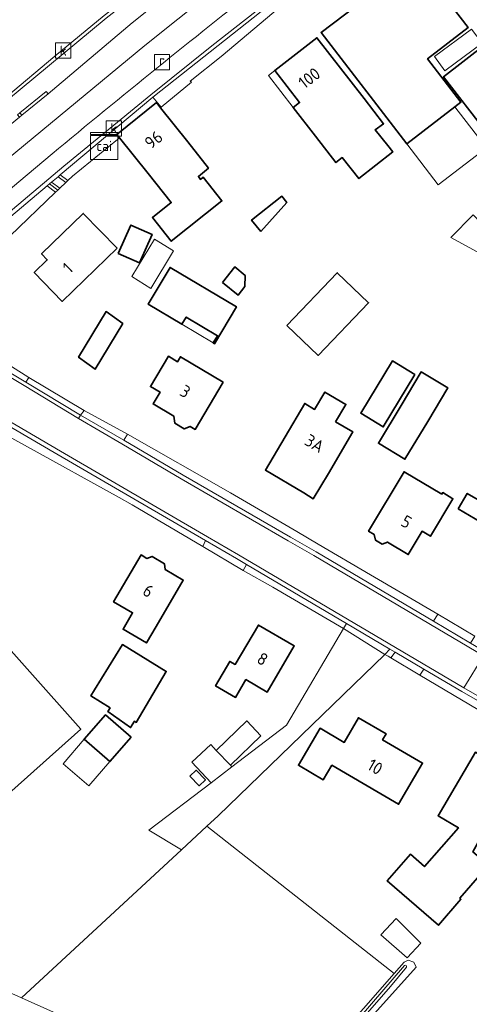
# Model space of a CAD drawing. Extents: x 199200 to 204075, y 460125 to 464703.
# Tile 76 of 174: x 200833 to 200899, y 464193 to 464338. Entities that reach past the tile are written whole.
import ezdxf
from ezdxf.enums import TextEntityAlignment as Align

# ---------------------------------------------------------------- set-up
doc = ezdxf.new("R2010")
doc.units = 0
doc.layers.get('0').update_dxf_attribs({"lineweight": 25})
for name, color, linetype, lineweight in [('B-WE-GR-BEPLANTING_CULTUUR_VASTE PLANTENVAK-GV', 90, 'Continuous', 18), ('B-WE-GR-GRAS-GV', 60, 'Continuous', 13), ('B-WE-GR-HOUTWAL-GV', 40, 'Continuous', 13), ('B-WE-IE-TERREINAFSCHEIDING_KUNSTMATIG_HEKWERK-G', 20, 'IE-TERREINAFSCHEIDING-KUNSTMATIG', 18), ('B-WE-IE-TERREINAFSCHEIDING_KUNSTMATIG_HEKWERK_RASTER-G', 30, 'IE-TERREINAFSCHEIDING-KUNSTMATIG', 18), ('B-WE-KL-DATA-S', 90, 'Continuous', 25), ('B-WE-OG-BEBOUWING-GV', 7, 'Continuous', 35), ('B-WE-OG-BEBOUWING-T18', 10, 'Continuous', 18), ('B-WE-OG-BEBOUWING_LUIFEL-GV', 7, 'Continuous', 18), ('B-WE-OG-BEBOUWING_SCHUUR-GV', 7, 'Continuous', 35), ('B-WE-OG-TERREIN_ERF-GV', 7, 'Continuous', 18), ('B-WE-OG-WATER_SLOOT-GV', 120, 'Continuous', 18), ('B-WE-RI-GWA_KOLK-S', 30, 'Continuous', 25), ('B-WE-RI-GWA_RIOOLPUT-S', 30, 'Continuous', 25), ('B-WE-VH-VERHARDING_ASFALT-GV', 252, 'Continuous', 18), ('B-WE-VH-VERHARDING_BETON-GV', 252, 'Continuous', 18), ('B-WE-VH-VERHARDING_BETONSTRAATSTEEN-GV', 252, 'Continuous', 18), ('B-WE-VH-VERHARDING_HALFVERHARDING-GV', 252, 'Continuous', 18), ('B-WE-VH-VERHARDING_HALFVERHARDING_GRIND-GV', 252, 'Continuous', 18), ('B-WE-VH-VERHARDING_OPEN-GV', 252, 'Continuous', 18), ('B-WE-VH-VERHARDING_TEGEL-GV', 252, 'Continuous', 18)]:
    doc.layers.add(name, color=color, linetype=linetype, lineweight=lineweight)
doc.styles.add('NLCS-ISO', font='NLCS-ISO.ttf')
doc.styles.add('NLCS-ISO-M1000-T18', font='NLCS-ISO.ttf', dxfattribs={"height": 1.8})
doc.linetypes.add('IE-TERREINAFSCHEIDING-KUNSTMATIG', pattern='A,4,[82,NLCS.SHX,S=0.75,R=90,X=0,Y=0],4,-2', length=10)

# ---------------------------------------------------------------- blocks, each defined once
blk = doc.blocks.new('SKL-DATA_SIGNAAL_CAIKAST-SO')
at = {"color": 0, "linetype": 'ByBlock', "lineweight": 18}
for points in [[(-2, 2), (2, 2), (2, 1.68), (-2, 1.68)], [(-2, 1.52), (2, 1.52), (2, -2), (-2, -2)]]:
    blk.add_lwpolyline(points, close=True, dxfattribs=at)
at = {"color": 0, "linetype": 'ByBlock', "lineweight": 18, "style": 'NLCS-ISO'}
blk.add_text('cai', height=1.5, dxfattribs=at).set_placement((0, 0), align=Align.MIDDLE_CENTER)
blk = doc.blocks.new('SRI-PUT_INSPECTIEPUT_RIOOLPUT-SO')
at = {"color": 0, "linetype": 'ByBlock', "lineweight": 18}
blk.add_lwpolyline([(-1.12, -1.12), (1.12, -1.12), (1.12, 1.12), (-1.12, 1.12)], close=True, dxfattribs=at)
at = {"color": 0, "linetype": 'ByBlock', "lineweight": 18, "style": 'NLCS-ISO'}
blk.add_text('r', height=1.5, dxfattribs=at).set_placement((0, 0.28), align=Align.MIDDLE_CENTER)
blk = doc.blocks.new('SRI-KOLK-SO')
at = {"color": 0, "linetype": 'ByBlock', "lineweight": 18}
blk.add_lwpolyline([(-1.125, -1.125), (1.125, -1.125), (1.125, 1.125), (-1.125, 1.125)], close=True, dxfattribs=at)
at = {"color": 0, "linetype": 'ByBlock', "lineweight": 18, "style": 'NLCS-ISO'}
blk.add_text('k', height=1.5, dxfattribs=at).set_placement((0, 0), align=Align.MIDDLE_CENTER)

msp = doc.modelspace()

# ---------------------------------------------------------------- linework, layer by layer
at = {"layer": 'B-WE-GR-BEPLANTING_CULTUUR_VASTE PLANTENVAK-GV', "flags": 128}
msp.add_lwpolyline([(200831.045, 464305.173), (200831.687, 464305.84), (200838.426, 464312.285), (200837.187, 464313.218), (200830.249, 464307.398), (200829.496, 464306.772), (200819.781, 464298.803), (200819.93, 464298.727), (200820.112, 464298.633), (200819.672, 464297.547), (200819.392, 464296.597)], dxfattribs=at)
at = {"layer": 'B-WE-GR-GRAS-GV', "flags": 128}
msp.add_lwpolyline([(200833.393, 464193.819), (200870.502, 464177.231), (200888.21, 464197.426), (200860.671, 464219.072), (200856.921, 464215.6)], close=True, dxfattribs=at)
at = {"layer": 'B-WE-GR-HOUTWAL-GV', "flags": 128}
msp.add_lwpolyline([(200822.024, 464198.902), (200821.463, 464197.578), (200819.009, 464191.984), (200865.211, 464171.228), (200869.845, 464176.482), (200870.502, 464177.231), (200833.393, 464193.819)], close=True, dxfattribs=at)
at = {"layer": 'B-WE-IE-TERREINAFSCHEIDING_KUNSTMATIG_HEKWERK-G', "flags": 128}
msp.add_lwpolyline([(200840.887, 464314.639), (200840.218, 464313.999), (200839.925, 464313.718), (200839.044, 464312.876), (200838.751, 464312.596), (200838.426, 464312.285), (200831.687, 464305.84), (200831.045, 464305.173), (200823.157, 464297.558), (200823.552, 464293.428), (200823.705, 464291.834), (200834.494, 464285.029)], dxfattribs=at)
at = {"layer": 'B-WE-IE-TERREINAFSCHEIDING_KUNSTMATIG_HEKWERK_RASTER-G', "flags": 128}
msp.add_lwpolyline([(200847.509, 464320.047), (200840.887, 464314.639)], dxfattribs=at)
at = {"layer": 'B-WE-OG-BEBOUWING-GV', "flags": 128}
for points in [[(200888.919, 464349.775), (200887.712, 464351.342), (200880.797, 464346.018), (200884.526, 464341.174), (200877.474, 464335.745), (200890.07, 464319.382), (200897.156, 464324.836), (200898.034, 464325.512), (200893.129, 464331.883), (200899.096, 464336.477), (200892.868, 464344.567), (200893.986, 464345.428), (200889.97, 464350.585)], [(200876.652, 464320.511), (200879.651, 464316.641), (200880.587, 464317.366), (200883.03, 464314.293), (200888.025, 464318.219), (200887.27, 464319.156), (200885.423, 464321.446), (200886.656, 464322.35), (200883.792, 464326.045), (200876.86, 464334.988), (200870.654, 464330.178), (200874.31, 464325.46), (200873.377, 464324.737)], [(200901.586, 464333.984), (200895.483, 464329.267), (200901.708, 464321.213), (200907.811, 464325.929)], [(200857.872, 464319.69), (200853.868, 464324.7), (200853.269, 464325.45), (200847.424, 464320.78), (200847.825, 464320.278), (200852.028, 464315.019), (200855.43, 464310.751), (200852.659, 464308.546), (200855.425, 464305.071), (200862.878, 464311.004), (200860.113, 464314.478), (200859.724, 464314.168), (200859.425, 464314.592), (200860.898, 464315.817)], [(200847.454, 464304.056), (200842.498, 464309.159), (200836.36, 464303.198), (200837.197, 464302.336), (200835.273, 464300.467), (200839.392, 464296.226)], [(200861.613, 464290.118), (200861.802, 464290.006), (200865.017, 464295.412), (200855.262, 464301.214), (200852.047, 464295.808), (200857.006, 464292.858), (200857.64, 464293.924), (200862.247, 464291.184)], [(200872.428, 464292.7), (200877.041, 464288.283), (200884.459, 464296.03), (200879.846, 464300.447)], [(200848.29, 464292.96), (200845.85, 464294.719), (200841.79, 464288.012), (200844.231, 464286.252)], [(200863.06, 464284.338), (200856.774, 464288.077), (200856.347, 464287.359), (200855.009, 464288.155), (200852.366, 464283.712), (200853.778, 464282.873), (200852.755, 464281.153), (200855.815, 464279.332), (200855.938, 464278.33), (200857.351, 464277.49), (200858.202, 464277.85), (200858.94, 464277.411)], [(200891.268, 464285.48), (200887.97, 464287.477), (200883.307, 464279.779), (200886.605, 464277.782)], [(200893.152, 464278.582), (200896.099, 464283.509), (200892.188, 464285.849), (200889.249, 464280.935), (200885.897, 464275.375), (200889.799, 464273.022)], [(200879.616, 464278.537), (200881.118, 464281.085), (200878.03, 464282.906), (200876.527, 464280.358), (200875.058, 464281.224), (200869.276, 464271.417), (200874.932, 464268.083), (200876.324, 464267.211), (200878.541, 464270.91), (200882.155, 464277.04)], [(200895.23, 464267.874), (200889.68, 464271.187), (200884.461, 464262.445), (200885.301, 464261.944), (200885.492, 464261.12), (200886.47, 464260.536), (200887.229, 464260.84), (200890.291, 464259.012), (200892.33, 464262.428), (200893.56, 464261.693), (200896.86, 464267.221), (200895.371, 464268.11)], [(200853.193, 464248.419), (200857.199, 464255.246), (200854.514, 464256.821), (200854.418, 464257.667), (200852.614, 464258.725), (200851.86, 464258.435), (200850.987, 464258.947), (200846.957, 464252.077), (200849.748, 464250.44), (200848.335, 464248.03), (200851.78, 464246.009)], [(200864.842, 464242.828), (200864.04, 464243.296), (200861.949, 464239.723), (200864.883, 464238.005), (200866.411, 464240.615), (200869.544, 464238.78), (200873.516, 464245.564), (200868.249, 464248.648)], [(200846.464, 464236.473), (200846.114, 464235.949), (200849.448, 464233.558), (200850.008, 464234.499), (200850.264, 464234.336), (200854.706, 464241.817), (200848.244, 464245.781), (200844.15, 464239.106), (200843.609, 464238.224)], [(200879.057, 464228.057), (200888.878, 464222.308), (200892.409, 464228.341), (200886.523, 464231.786), (200887.029, 464232.649), (200882.973, 464235.024), (200880.851, 464231.399), (200877.33, 464233.46), (200874.147, 464228.023), (200877.789, 464225.891)], [(200868.628, 464232.364), (200866.532, 464234.538), (200862.052, 464230.218), (200864.148, 464228.044)], [(200899.77, 464215.326), (200900.791, 464217.057), (200906.269, 464226.344), (200900.174, 464229.939), (200894.676, 464220.617), (200897.682, 464218.844), (200892.675, 464213.136), (200890.601, 464214.942), (200887.215, 464211.055), (200894.719, 464204.519), (200898.049, 464208.342), (200897.874, 464208.494), (200902.076, 464213.318)]]:
    msp.add_lwpolyline(points, close=True, dxfattribs=at)
msp.add_lwpolyline([(200820.401, 464213.977), (200842.115, 464233.35), (200825.892, 464251.534)], dxfattribs=at)
at = {"layer": 'B-WE-OG-BEBOUWING_LUIFEL-GV', "flags": 128}
for points in [[(200895.68, 464330.145), (200901.144, 464334.184), (200899.609, 464336.259), (200894.146, 464332.22)], [(200873.377, 464324.737), (200874.31, 464325.46), (200870.654, 464330.178), (200869.72, 464329.455)], [(200901.793, 464318.813), (200897.156, 464324.836), (200890.07, 464319.382), (200894.705, 464313.36)], [(200896.573, 464305.631), (200907.635, 464299.616), (200908.508, 464300.873), (200904.725, 464304.599), (200904.337, 464304.229), (200899.836, 464308.949)], [(200852.952, 464305.384), (200849.623, 464299.868), (200852.427, 464298.141), (200855.756, 464303.642)], [(200857.006, 464292.858), (200861.613, 464290.118), (200862.247, 464291.184), (200857.64, 464293.924)], [(200842.641, 464231.848), (200839.524, 464228.261), (200843.285, 464224.992), (200846.402, 464228.579)], [(200861.287, 464225.469), (200864.363, 464227.821), (200864.148, 464228.044), (200862.052, 464230.218), (200861.242, 464231.058), (200858.477, 464228.463)], [(200892.164, 464201.895), (200888.538, 464205.501), (200886.257, 464203.093), (200890.113, 464199.702)]]:
    msp.add_lwpolyline(points, close=True, dxfattribs=at)
at = {"layer": 'B-WE-OG-BEBOUWING_SCHUUR-GV', "flags": 128}
for points in [[(200868.597, 464306.498), (200872.419, 464310.785), (200871.715, 464311.684), (200867.254, 464308.191)], [(200847.647, 464303.271), (200850.765, 464301.892), (200852.614, 464306.074), (200849.497, 464307.453)], [(200862.959, 464298.995), (200865.287, 464297.164), (200866.238, 464298.419), (200866.29, 464300.04), (200864.78, 464301.286)], [(200897.646, 464265.723), (200900.978, 464263.778), (200902.305, 464266.053), (200898.974, 464267.998)], [(200849.52, 464232.165), (200845.759, 464235.434), (200842.641, 464231.848), (200846.402, 464228.579)], [(200858.189, 464226.434), (200859.538, 464225.011), (200860.446, 464225.873), (200859.098, 464227.295)]]:
    msp.add_lwpolyline(points, close=True, dxfattribs=at)
at = {"layer": 'B-WE-OG-TERREIN_ERF-GV', "flags": 128}
for points in [[(200809.821, 464308.361), (200838.284, 464332.296), (200845.565, 464338.248), (200850.528, 464342.092), (200852.595, 464343.683), (200853.524, 464344.442), (200866.946, 464355.062), (200878.736, 464364.392), (200900.258, 464381.112), (200917.139, 464394.228), (200919.969, 464396.363), (200918.997, 464397.25), (200920.085, 464398.212), (200922.108, 464399.715), (200930.211, 464407.686), (200930.786, 464406.977), (200940.868, 464417.088), (200940.304, 464417.778), (200942.94, 464420.233), (200947.719, 464424.684), (200945.726, 464427.154), (200946.312, 464427.623), (200920.032, 464459.517)], [(200892.868, 464344.567), (200899.096, 464336.477), (200893.129, 464331.883), (200898.034, 464325.512), (200897.156, 464324.836), (200890.07, 464319.382), (200877.474, 464335.745), (200884.526, 464341.174)], [(200872.4, 464340.32), (200862.764, 464332.211), (200858.212, 464328.612), (200858.387, 464328.435), (200853.958, 464324.766), (200853.868, 464324.7), (200857.872, 464319.69), (200860.898, 464315.817), (200859.425, 464314.592), (200859.724, 464314.168), (200860.113, 464314.478), (200862.878, 464311.004), (200855.425, 464305.071), (200852.659, 464308.546), (200855.43, 464310.751), (200852.028, 464315.019), (200847.825, 464320.278), (200847.509, 464320.047), (200840.887, 464314.639), (200840.218, 464313.999), (200839.925, 464313.718), (200839.044, 464312.876), (200838.751, 464312.596), (200838.426, 464312.285), (200831.687, 464305.84)], [(200823.705, 464291.834), (200834.494, 464285.029), (200842.642, 464280.196), (200849.002, 464276.72), (200864.127, 464268.084), (200873.887, 464262.377), (200877.021, 464260.544), (200884.741, 464256.03), (200894.631, 464250.223), (200900.084, 464247.021)], [(200782.333, 464187.591), (200791.892, 464211.26), (200792.948, 464213.878), (200807.901, 464205.436), (200819.064, 464200.225), (200822.024, 464198.902), (200833.393, 464193.819), (200856.921, 464215.6), (200852.147, 464218.478), (200861.287, 464225.469), (200864.363, 464227.821), (200872.364, 464233.941), (200880.767, 464248.132), (200870.384, 464254.212), (200866.007, 464256.662), (200860.07, 464260.176), (200849.669, 464266.332), (200847.785, 464267.376), (200834.307, 464274.842), (200825.818, 464279.501), (200817.477, 464284.219)], [(200825.892, 464251.534), (200842.115, 464233.35), (200820.401, 464213.977)], [(200900.514, 464236.236), (200891.979, 464241.288), (200887.707, 464243.817), (200887.322, 464244.045), (200886.871, 464244.326), (200862.327, 464220.605), (200860.671, 464219.072), (200888.21, 464197.426), (200889.673, 464199.094), (200890.258, 464199.351), (200891.1, 464199.067), (200891.465, 464198.352), (200884.019, 464190.069)]]:
    msp.add_lwpolyline(points, dxfattribs=at)
for points in [[(200888.025, 464318.219), (200883.03, 464314.293), (200880.587, 464317.366), (200879.651, 464316.641), (200876.652, 464320.511), (200873.377, 464324.737), (200874.31, 464325.46), (200870.654, 464330.178), (200876.86, 464334.988), (200883.792, 464326.045), (200886.656, 464322.35), (200885.423, 464321.446), (200887.27, 464319.156)], [(200907.811, 464325.929), (200901.708, 464321.213), (200895.483, 464329.267), (200901.586, 464333.984)], [(200839.392, 464296.226), (200835.273, 464300.467), (200837.197, 464302.336), (200836.36, 464303.198), (200842.498, 464309.159), (200847.454, 464304.056)], [(200865.017, 464295.412), (200861.802, 464290.006), (200861.613, 464290.118), (200862.247, 464291.184), (200857.64, 464293.924), (200857.006, 464292.858), (200852.047, 464295.808), (200855.262, 464301.214)], [(200877.041, 464288.283), (200872.428, 464292.7), (200879.846, 464300.447), (200884.459, 464296.03)], [(200844.231, 464286.252), (200841.79, 464288.012), (200845.85, 464294.719), (200848.29, 464292.96)], [(200858.94, 464277.411), (200858.202, 464277.85), (200857.351, 464277.49), (200855.938, 464278.33), (200855.815, 464279.332), (200852.755, 464281.153), (200853.778, 464282.873), (200852.366, 464283.712), (200855.009, 464288.155), (200856.347, 464287.359), (200856.774, 464288.077), (200863.06, 464284.338)], [(200891.268, 464285.48), (200886.605, 464277.782), (200883.307, 464279.779), (200887.97, 464287.477)], [(200889.799, 464273.022), (200885.897, 464275.375), (200889.249, 464280.935), (200892.188, 464285.849), (200896.099, 464283.509), (200893.152, 464278.582)], [(200882.155, 464277.04), (200878.541, 464270.91), (200876.324, 464267.211), (200874.932, 464268.083), (200869.276, 464271.417), (200875.058, 464281.224), (200876.527, 464280.358), (200878.03, 464282.906), (200881.118, 464281.085), (200879.616, 464278.537)], [(200896.86, 464267.221), (200893.56, 464261.693), (200892.33, 464262.428), (200890.291, 464259.012), (200887.229, 464260.84), (200886.47, 464260.536), (200885.492, 464261.12), (200885.301, 464261.944), (200884.461, 464262.445), (200889.68, 464271.187), (200895.23, 464267.874), (200895.371, 464268.11)], [(200849.748, 464250.44), (200846.957, 464252.077), (200850.987, 464258.947), (200851.86, 464258.435), (200852.614, 464258.725), (200854.418, 464257.667), (200854.514, 464256.821), (200857.199, 464255.246), (200853.193, 464248.419), (200851.78, 464246.009), (200848.335, 464248.03)], [(200864.842, 464242.828), (200868.249, 464248.648), (200873.516, 464245.564), (200869.544, 464238.78), (200866.411, 464240.615), (200864.883, 464238.005), (200861.949, 464239.723), (200864.04, 464243.296)], [(200854.706, 464241.817), (200850.264, 464234.336), (200850.008, 464234.499), (200849.448, 464233.558), (200846.114, 464235.949), (200846.464, 464236.473), (200843.609, 464238.224), (200844.15, 464239.106), (200848.244, 464245.781)], [(200880.851, 464231.399), (200882.973, 464235.024), (200887.029, 464232.649), (200886.523, 464231.786), (200892.409, 464228.341), (200888.878, 464222.308), (200879.057, 464228.057), (200877.789, 464225.891), (200874.147, 464228.023), (200877.33, 464233.46)], [(200862.052, 464230.218), (200866.532, 464234.538), (200868.628, 464232.364), (200864.148, 464228.044)], [(200900.791, 464217.057), (200899.77, 464215.326), (200902.076, 464213.318), (200897.874, 464208.494), (200898.049, 464208.342), (200894.719, 464204.519), (200887.215, 464211.055), (200890.601, 464214.942), (200892.675, 464213.136), (200897.682, 464218.844), (200894.676, 464220.617), (200900.174, 464229.939), (200906.269, 464226.344)]]:
    msp.add_lwpolyline(points, close=True, dxfattribs=at)
at = {"layer": 'B-WE-OG-WATER_SLOOT-GV', "flags": 128}
for points in [[(200837.554, 464126.216), (200839.047, 464129.289), (200841.344, 464133.242), (200847.066, 464142.739), (200854.05, 464154.146), (200857.2, 464159.205), (200862.96, 464166.758), (200867.729, 464172.912), (200872.949, 464179.222), (200880.03, 464187.321), (200889.751, 464198.58)], [(200889.751, 464198.58), (200880.03, 464187.321), (200872.949, 464179.222), (200867.729, 464172.912), (200862.96, 464166.758), (200857.2, 464159.205), (200854.05, 464154.146), (200847.066, 464142.739), (200841.344, 464133.242), (200839.047, 464129.289), (200837.554, 464126.216)], [(200884.019, 464190.069), (200891.465, 464198.352), (200891.1, 464199.067), (200890.258, 464199.351), (200889.673, 464199.094), (200888.21, 464197.426), (200870.502, 464177.231)], [(200890.051, 464198.353), (200887.681, 464195.487), (200880.896, 464187.765), (200873.205, 464178.801)], [(200873.205, 464178.801), (200880.896, 464187.765), (200887.681, 464195.487), (200890.051, 464198.353)]]:
    msp.add_lwpolyline(points, dxfattribs=at)
at = {"layer": 'B-WE-OG-WATER_SLOOT-GV'}
for points in [[(200889.751, 464198.58, -0.7347078), (200890.051, 464198.353)], [(200890.051, 464198.353, 0.7347078), (200889.751, 464198.58)]]:
    msp.add_lwpolyline(points, format="xyb", dxfattribs=at)
at = {"layer": 'B-WE-VH-VERHARDING_ASFALT-GV', "flags": 128}
for points in [[(200832.81, 464323.665), (200833.176, 464323.96), (200837.048, 464327.091), (200837.333, 464326.76), (200849.68, 464337.18), (200864.57, 464349.1), (200868.923, 464352.53), (200867.283, 464354.632), (200845.856, 464337.86), (200831.186, 464325.702)], [(200868.876, 464342.922), (200873.568, 464346.579), (200871.229, 464349.576), (200851.538, 464333.854), (200821.215, 464308.829), (200796.935, 464287.945), (200794.425, 464285.612), (200796.806, 464283.114), (200797.311, 464283.579), (200803.725, 464289.259), (200818.837, 464301.93), (200837.897, 464317.908)], [(200852.428, 464326.61), (200861.413, 464333.794), (200875.125, 464344.583), (200873.568, 464346.579), (200868.876, 464342.922)], [(200837.897, 464317.908), (200818.837, 464301.93), (200819.134, 464298.848), (200839.628, 464316.119), (200852.428, 464326.61)], [(200901.378, 464244.114), (200898.483, 464239.412), (200903.782, 464236.381)]]:
    msp.add_lwpolyline(points, dxfattribs=at)
for points in [[(200871.229, 464349.576), (200868.923, 464352.53), (200864.57, 464349.1), (200849.68, 464337.18), (200837.333, 464326.76), (200833.46, 464323.611), (200833.095, 464323.317), (200829.194, 464320.127), (200828.846, 464319.851), (200824.969, 464316.677), (200824.619, 464316.36), (200820.766, 464313.176), (200820.44, 464312.876), (200817.345, 464310.301), (200811.466, 464305.64), (200795.678, 464291.928), (200791.738, 464288.43), (200794.425, 464285.612), (200796.935, 464287.945), (200821.215, 464308.829), (200851.538, 464333.854)], [(200833.176, 464323.96), (200832.81, 464323.665), (200833.095, 464323.317), (200833.46, 464323.611)], [(200898.483, 464239.412), (200901.378, 464244.114), (200876.419, 464258.867), (200872.647, 464261.004), (200856.884, 464270.127), (200848.154, 464275.297), (200841.802, 464278.996), (200833.781, 464283.884), (200822.651, 464290.546), (200818.739, 464285.762), (200822.375, 464283.988), (200839.116, 464274.231), (200860.764, 464261.63), (200865.341, 464258.959)]]:
    msp.add_lwpolyline(points, close=True, dxfattribs=at)
at = {"layer": 'B-WE-VH-VERHARDING_ASFALT-GV'}
for points in [[(200837.897, 464317.908, -0.0066319), (200868.876, 464342.922)], [(200868.876, 464342.922, 0.0066319), (200837.897, 464317.908)]]:
    msp.add_lwpolyline(points, format="xyb", dxfattribs=at)
at = {"layer": 'B-WE-VH-VERHARDING_BETON-GV', "flags": 128}
msp.add_lwpolyline([(200837.333, 464326.76), (200837.048, 464327.091), (200833.176, 464323.96), (200833.46, 464323.611)], close=True, dxfattribs=at)
at = {"layer": 'B-WE-VH-VERHARDING_BETONSTRAATSTEEN-GV', "flags": 128}
for points in [[(200831.186, 464325.702), (200845.856, 464337.86), (200867.283, 464354.632), (200866.946, 464355.062), (200853.524, 464344.442), (200852.595, 464343.683), (200850.528, 464342.092), (200845.565, 464338.248), (200838.284, 464332.296), (200809.821, 464308.361), (200808.698, 464307.429), (200796.916, 464297.529), (200793.584, 464294.699), (200789.263, 464291.027), (200789.582, 464290.691), (200793.901, 464294.362), (200797.279, 464297.122), (200808.98, 464307.109)], [(200852.727, 464326.255), (200872.877, 464342.232), (200875.399, 464344.232), (200875.125, 464344.583), (200861.413, 464333.794), (200852.428, 464326.61), (200839.628, 464316.119), (200819.134, 464298.848), (200819.297, 464298.677), (200819.443, 464298.524), (200819.781, 464298.803), (200829.496, 464306.772), (200830.249, 464307.398), (200837.187, 464313.218), (200837.522, 464313.499), (200837.837, 464313.764), (200838.783, 464314.558), (200839.099, 464314.822)], [(200872.4, 464340.32), (200873.682, 464341.432), (200872.877, 464342.232), (200852.727, 464326.255), (200853.958, 464324.766), (200858.387, 464328.435), (200858.212, 464328.612), (200862.764, 464332.211)]]:
    msp.add_lwpolyline(points, close=True, dxfattribs=at)
at = {"layer": 'B-WE-VH-VERHARDING_HALFVERHARDING-GV', "flags": 128}
for points in [[(200822.981, 464290.948), (200834.032, 464284.332), (200834.494, 464285.029), (200823.705, 464291.834)], [(200860.07, 464260.176), (200860.487, 464261.062), (200838.799, 464273.687), (200822.078, 464283.432), (200818.334, 464285.267), (200812.382, 464287.902), (200812.081, 464287.457), (200817.477, 464284.219), (200825.818, 464279.501), (200834.307, 464274.842), (200847.785, 464267.376), (200849.669, 464266.332)], [(200834.032, 464284.332), (200842.086, 464279.496), (200842.642, 464280.196), (200834.494, 464285.029)], [(200849.002, 464276.72), (200848.475, 464275.839), (200857.202, 464270.67), (200872.958, 464261.552), (200876.729, 464259.415), (200894.002, 464249.205), (200894.631, 464250.223), (200884.741, 464256.03), (200877.021, 464260.544), (200873.887, 464262.377), (200864.127, 464268.084)], [(200866.491, 464257.549), (200866.007, 464256.662), (200870.384, 464254.212), (200880.767, 464248.132), (200881.211, 464248.867)], [(200887.707, 464243.817), (200888.358, 464244.653), (200887.568, 464245.118), (200886.871, 464244.326), (200887.322, 464244.045)], [(200909.807, 464230.735), (200909.935, 464231.988), (200903.465, 464235.837), (200898.163, 464238.869), (200892.607, 464242.146), (200891.979, 464241.288), (200900.514, 464236.236)]]:
    msp.add_lwpolyline(points, close=True, dxfattribs=at)
at = {"layer": 'B-WE-VH-VERHARDING_HALFVERHARDING_GRIND-GV', "flags": 128}
for points in [[(200847.825, 464320.278), (200847.424, 464320.78), (200853.269, 464325.45), (200853.868, 464324.7), (200853.958, 464324.766), (200852.727, 464326.255), (200839.099, 464314.822), (200840.218, 464313.999), (200840.887, 464314.639), (200847.509, 464320.047)], [(200838.783, 464314.558), (200837.837, 464313.764), (200839.044, 464312.876), (200839.925, 464313.718)], [(200837.522, 464313.499), (200837.187, 464313.218), (200838.426, 464312.285), (200838.751, 464312.596)]]:
    msp.add_lwpolyline(points, close=True, dxfattribs=at)
at = {"layer": 'B-WE-VH-VERHARDING_OPEN-GV', "flags": 128}
for points in [[(200822.651, 464290.546), (200833.781, 464283.884), (200841.802, 464278.996), (200842.086, 464279.496), (200834.032, 464284.332), (200822.981, 464290.948), (200822.807, 464290.735)], [(200848.475, 464275.839), (200849.002, 464276.72), (200842.642, 464280.196), (200842.086, 464279.496)], [(200899.457, 464245.981), (200894.002, 464249.205), (200876.729, 464259.415), (200872.958, 464261.552), (200857.202, 464270.67), (200848.475, 464275.839), (200842.086, 464279.496), (200841.802, 464278.996), (200848.154, 464275.297), (200856.884, 464270.127), (200872.647, 464261.004), (200876.419, 464258.867), (200901.378, 464244.114), (200901.698, 464244.656)], [(200860.487, 464261.062), (200860.07, 464260.176), (200866.007, 464256.662), (200866.491, 464257.549), (200865.021, 464258.416)], [(200894.631, 464250.223), (200894.002, 464249.205), (200899.457, 464245.981), (200900.084, 464247.021)], [(200860.671, 464219.072), (200862.327, 464220.605), (200886.871, 464244.326), (200880.767, 464248.132), (200872.364, 464233.941), (200864.363, 464227.821), (200861.287, 464225.469), (200852.147, 464218.478), (200856.921, 464215.6)], [(200886.871, 464244.326), (200887.568, 464245.118), (200881.211, 464248.867), (200880.767, 464248.132)], [(200892.607, 464242.146), (200888.358, 464244.653), (200887.707, 464243.817), (200891.979, 464241.288)]]:
    msp.add_lwpolyline(points, close=True, dxfattribs=at)
for points in [[(200995.767, 464181.831), (200973.639, 464194.79), (200922.365, 464225.327), (200919.514, 464227.024), (200903.782, 464236.381), (200898.483, 464239.412), (200865.341, 464258.959), (200860.764, 464261.63), (200839.116, 464274.231), (200822.375, 464283.988)], [(200822.078, 464283.432), (200838.799, 464273.687), (200860.487, 464261.062), (200865.021, 464258.416), (200866.491, 464257.549), (200881.211, 464248.867), (200887.568, 464245.118), (200888.358, 464244.653), (200892.607, 464242.146), (200898.163, 464238.869), (200903.465, 464235.837), (200909.935, 464231.988), (200913.208, 464230.042), (200919.192, 464226.482), (200922.044, 464224.786), (200934.153, 464217.598), (200937.988, 464215.321), (200973.307, 464194.356), (200995.449, 464181.287)]]:
    msp.add_lwpolyline(points, dxfattribs=at)
at = {"layer": 'B-WE-VH-VERHARDING_TEGEL-GV', "flags": 128}
for points in [[(200839.099, 464314.822), (200838.783, 464314.558), (200839.925, 464313.718), (200840.218, 464313.999)], [(200837.837, 464313.764), (200837.522, 464313.499), (200838.751, 464312.596), (200839.044, 464312.876)]]:
    msp.add_lwpolyline(points, close=True, dxfattribs=at)

# ---------------------------------------------------------------- block references
at = {"layer": 'B-WE-KL-DATA-S'}
msp.add_blockref('SKL-DATA_SIGNAAL_CAIKAST-SO', (200845.574, 464319.082), dxfattribs=at)
at = {"layer": 'B-WE-RI-GWA_KOLK-S'}
for p in [(200839.541, 464333.099), (200846.988, 464321.663)]:
    msp.add_blockref('SRI-KOLK-SO', p, dxfattribs=at)
at = {"layer": 'B-WE-RI-GWA_RIOOLPUT-S'}
msp.add_blockref('SRI-PUT_INSPECTIEPUT_RIOOLPUT-SO', (200854.068, 464331.402), dxfattribs=at)

# ---------------------------------------------------------------- texts
at = {"layer": 'B-WE-OG-BEBOUWING-T18', "style": 'NLCS-ISO-M1000-T18'}
for s, rotation, p in [('100', 37.8, (200875.74, 464329.06)), ('96', 38.6, (200852.843, 464319.99)), ('1', 44.2, (200840.202, 464301.133)), ('3', 329.3, (200857.494, 464282.995)), ('3A', 329.5, (200876.514, 464275.347)), ('5', 329.2, (200890.034, 464263.824)), ('6', 329.2, (200852.046, 464253.66)), ('8', 329.6, (200868.861, 464243.654)), ('10', 329.7, (200885.418, 464227.798))]:
    msp.add_text(s, height=1.8, rotation=rotation, dxfattribs=at).set_placement(p, align=Align.MIDDLE)

doc.saveas('drawing.dxf')
